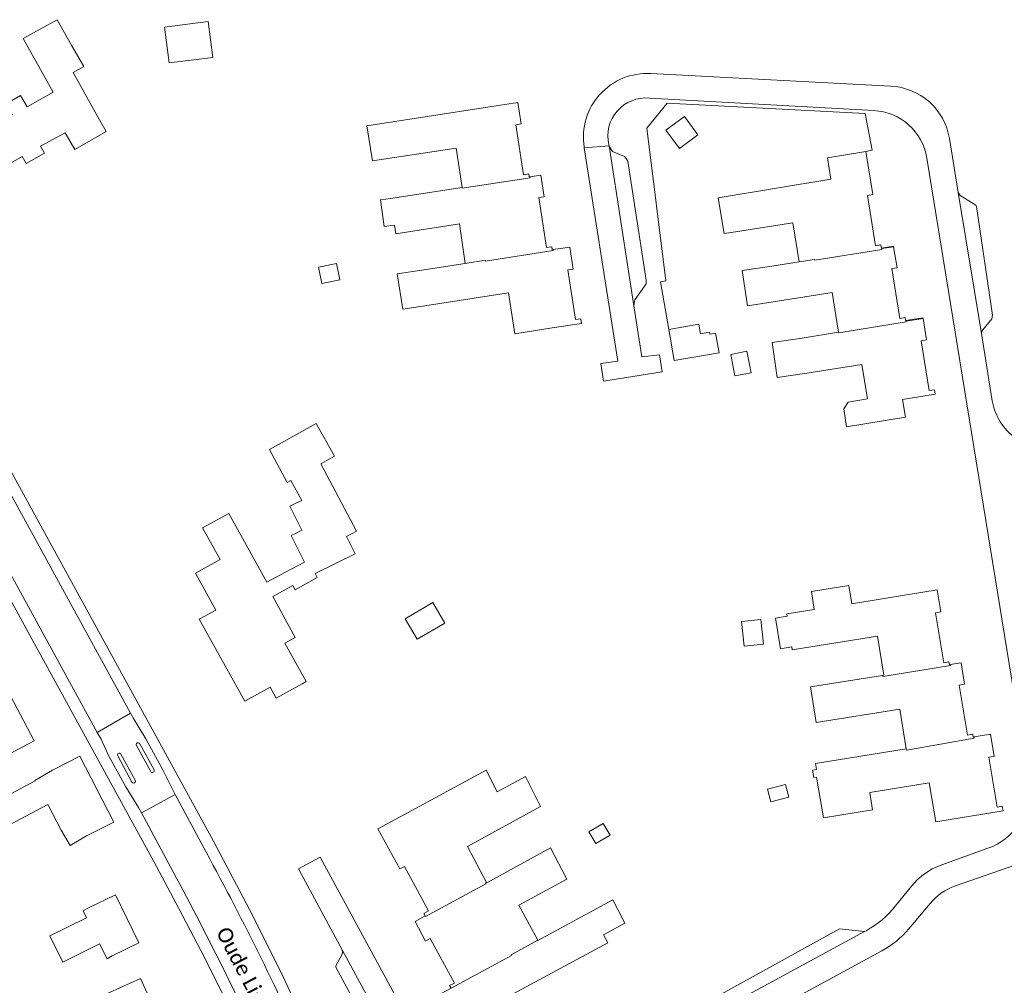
# Model space of a CAD drawing. Extents: x 177628 to 188968, y 384226 to 390673.
# Tile 128 of 256: x 183380 to 183546, y 385564 to 385727. Entities that reach past the tile are written whole.
import ezdxf

# ---------------------------------------------------------------- set-up
doc = ezdxf.new("R2010")
doc.units = 0
for name, color, linetype, lineweight in [('B01_F', 14, 'Continuous', 9), ('B01_T', 14, 'Continuous', 9), ('B02_F', 14, 'Continuous', 9), ('B07_D', 14, 'Continuous', 9), ('B11_S', 14, 'Continuous', 9), ('B14_F', 14, 'Continuous', 9), ('T04_T', 253, 'HAAG', 9), ('T05_F', 253, 'Continuous', 9), ('V00_F', 8, 'Continuous', 9), ('V00_T', 8, 'Continuous', 9), ('Z06', 7, 'Continuous', 9)]:
    doc.layers.add(name, color=color, linetype=linetype, lineweight=lineweight)
doc.styles.add('Legend', font='calibri.ttf')
doc.linetypes.add('HAAG', pattern='A,4,-1,[5,TOPOCAD.SHX,S=0.35,R=0,X=-0.35,Y=-0.35],-1', length=6)

msp = doc.modelspace()

# ---------------------------------------------------------------- linework, layer by layer
at = {"layer": 'B01_F', "linetype": 'Continuous'}
msp.add_lwpolyline([(183458.843, 385600.595), (183445.011, 385593.086)], dxfattribs=at)
at = {"layer": 'B01_T', "linetype": 'Continuous'}
for points in [[(183389.233, 385722.331), (183386.78, 385726.736), (183381.063, 385723.551), (183386.077, 385714.549), (183381.693, 385712.107)], [(183393.42, 385710.715), (183389.449, 385717.845)], [(183454.815, 385698.54), (183453.801, 385705.163), (183439.733, 385703.009), (183438.829, 385708.913), (183459.073, 385712.061)], [(183466.219, 385700.325), (183466.096, 385700.306), (183466.021, 385700.801), (183465.131, 385700.667), (183463.863, 385709.072), (183464.753, 385709.206), (183464.206, 385712.835), (183459.073, 385712.061)], [(183376.626, 385701.36), (183380.887, 385703.733), (183381.533, 385702.573), (183384.631, 385704.298), (183383.984, 385705.46), (183388.081, 385707.741)], [(183500.07, 385690.986), (183498.876, 385690.787), (183497.876, 385696.773), (183516.816, 385699.906), (183516.234, 385703.529), (183522.697, 385704.568)], [(183522.697, 385704.568), (183523.858, 385697.353), (183522.949, 385697.207), (183524.31, 385688.745), (183525.218, 385688.891), (183525.304, 385688.358), (183527.339, 385688.685), (183527.356, 385688.579)], [(183470.1, 385688.093), (183469.964, 385688.072), (183469.889, 385688.566), (183468.999, 385688.432), (183467.731, 385696.837), (183468.621, 385696.971), (183468.073, 385700.605), (183466.219, 385700.325)], [(183442.786, 385696.699), (183454.815, 385698.54)], [(183443.472, 385692.217), (183443.695, 385690.76), (183454.404, 385692.399)], [(183500.07, 385690.986), (183510.413, 385692.605)], [(183474.882, 385675.697), (183474.767, 385676.458), (183473.877, 385676.324), (183472.616, 385684.689), (183473.506, 385684.823), (183472.948, 385688.522), (183470.1, 385688.093)], [(183527.356, 385688.579), (183527.923, 385685.052), (183527.034, 385684.909), (183528.384, 385676.517), (183529.272, 385676.66), (183529.352, 385676.166), (183532.281, 385676.637), (183532.297, 385676.538)], [(183455.331, 385685.781), (183447.652, 385684.606)], [(183507.851, 385679.41), (183502.791, 385678.656), (183501.908, 385684.575), (183506.896, 385685.318)], [(183511.461, 385686.032), (183506.896, 385685.318)], [(183448.562, 385678.666), (183462.617, 385680.817), (183463.667, 385673.957)], [(183507.851, 385679.41), (183517.026, 385680.877), (183518.098, 385674.235)], [(183532.297, 385676.538), (183532.878, 385672.927), (183531.989, 385672.784), (183533.337, 385664.402), (183534.226, 385664.545), (183534.346, 385663.794), (183529.493, 385663.014)], [(183463.667, 385673.957), (183469.938, 385674.951)], [(183469.938, 385674.951), (183474.882, 385675.697)], [(183512.74, 385667.306), (183507.779, 385666.583), (183506.918, 385672.496), (183511.989, 385673.235)], [(183518.098, 385674.235), (183511.989, 385673.235)], [(183512.74, 385667.306), (183522.018, 385668.801), (183522.956, 385662.984)], [(183528.841, 385662.903), (183529.335, 385659.951), (183519.445, 385658.282)], [(183528.841, 385662.903), (183529.493, 385663.014)], [(183422.42, 385654.488), (183430.318, 385658.877), (183433.382, 385653.364), (183431.051, 385652.074)], [(183425.427, 385648.962), (183426.048, 385649.305)], [(183427.857, 385645.942), (183426.787, 385645.417)], [(183415.593, 385643.754), (183411.193, 385641.306), (183414.144, 385636.001), (183409.989, 385633.689), (183413.427, 385627.509), (183410.64, 385625.959), (183418.302, 385612.185), (183422.541, 385614.543), (183423.572, 385612.688), (183427.954, 385615.125)], [(183425.122, 385633.904), (183421.977, 385632.171), (183415.593, 385643.754)], [(183427.893, 385640.942), (183426.793, 385640.402)], [(183430.096, 385633.673), (183436.828, 385636.976), (183435.395, 385639.897)], [(183428.609, 385615.489), (183425.048, 385621.951), (183426.788, 385622.91), (183423.009, 385629.768), (183426.378, 385631.625)], [(183513.521, 385630.65), (183519.797, 385631.642), (183520.303, 385628.561), (183529.837, 385630.13)], [(183536.86, 385618.335), (183536.735, 385618.314), (183536.653, 385618.807), (183535.765, 385618.661), (183534.385, 385627.048), (183535.273, 385627.194), (183534.66, 385630.924), (183529.837, 385630.13)], [(183540.872, 385606.176), (183540.738, 385606.154), (183540.657, 385606.647), (183539.769, 385606.501), (183538.389, 385614.888), (183539.277, 385615.034), (183538.685, 385618.635), (183536.86, 385618.335)], [(183427.954, 385615.125), (183428.609, 385615.489)], [(183373.878, 385611.915), (183378.277, 385614.259), (183382.92, 385605.546), (183378.845, 385603.375)], [(183514.736, 385597.466), (183515.542, 385592.567), (183523.825, 385593.929), (183523.348, 385596.828), (183533.338, 385598.471), (183534.416, 385591.92), (183545.744, 385593.783), (183545.62, 385594.533), (183544.732, 385594.387), (183543.354, 385602.765), (183544.242, 385602.911), (183543.63, 385606.629), (183540.872, 385606.176)], [(183385.966, 385600.59), (183390.566, 385602.955), (183396.259, 385591.882), (183391.709, 385589.543)], [(183385.966, 385600.59), (183383.004, 385598.884), (183383.041, 385598.814), (183375.542, 385594.854), (183377.667, 385590.832), (183385.186, 385594.804), (183387.448, 385590.522)], [(183448.612, 385576.089), (183448.367, 385576.514), (183449.159, 385576.942), (183445.12, 385584.421), (183444.328, 385583.993), (183440.68, 385590.747), (183445.011, 385593.086)], [(183388.942, 385587.923), (183391.709, 385589.543)], [(183391.889, 385577.376), (183396.555, 385579.653), (183400.491, 385571.586), (183396.01, 385569.399)], [(183391.889, 385577.376), (183391.141, 385576.942), (183391.707, 385575.798), (183385.529, 385572.738), (183387.706, 385568.342), (183393.895, 385571.408), (183395.137, 385568.9), (183396.01, 385569.399)], [(183448.612, 385576.089), (183446.909, 385575.158), (183448.683, 385571.872), (183449.475, 385572.3), (183453.514, 385564.821), (183452.723, 385564.393), (183452.977, 385563.959)], [(183478.57, 385572.917), (183479.291, 385571.581), (183463.427, 385563.013), (183466.828, 385556.715), (183456.502, 385551.138), (183456.14, 385551.807), (183456.932, 385552.234), (183452.898, 385559.705), (183452.106, 385559.277), (183450.344, 385562.54), (183452.977, 385563.959)]]:
    msp.add_lwpolyline(points, dxfattribs=at)
at = {"layer": 'B02_F', "linetype": 'Continuous'}
for points in [[(183497.999, 385670.743), (183490.469, 385669.45), (183489.573, 385674.667)], [(183402.757, 385561.183), (183400.77, 385565.578), (183388.606, 385560.08)]]:
    msp.add_lwpolyline(points, dxfattribs=at)
at = {"layer": 'B07_D', "linetype": 'Continuous'}
for points in [[(183454.815, 385698.54), (183454.834, 385698.412), (183466.242, 385700.171), (183466.219, 385700.325)], [(183455.331, 385685.781), (183458.738, 385686.303), (183458.757, 385686.175), (183470.126, 385687.92), (183470.1, 385688.093)], [(183511.461, 385686.032), (183514.066, 385686.44), (183514.086, 385686.312), (183525.38, 385688.129), (183525.36, 385688.257), (183527.356, 385688.579)], [(183518.098, 385674.235), (183518.118, 385674.107), (183529.464, 385675.948), (183529.444, 385676.076), (183532.297, 385676.538)], [(183525.496, 385616.516), (183525.525, 385616.328), (183536.886, 385618.168), (183536.86, 385618.335)], [(183529.457, 385604.189), (183529.561, 385603.963), (183540.905, 385605.965), (183540.872, 385606.176)], [(183448.612, 385576.089), (183448.689, 385576.005), (183458.807, 385581.516), (183458.745, 385581.63), (183458.939, 385581.736)], [(183452.977, 385563.959), (183463.136, 385569.471), (183463.074, 385569.585), (183467.536, 385572.015)]]:
    msp.add_lwpolyline(points, dxfattribs=at)
at = {"layer": 'B11_S', "linetype": 'Continuous'}
for points in [[(183389.233, 385722.331), (183391.227, 385718.869), (183389.449, 385717.845)], [(183381.693, 385712.107), (183380.606, 385714.001), (183378.181, 385712.609), (183379.25, 385710.747)], [(183393.42, 385710.715), (183394.976, 385707.921), (183389.721, 385704.894), (183388.081, 385707.741)], [(183442.786, 385696.699), (183441.091, 385696.44), (183441.745, 385691.965), (183443.472, 385692.217)], [(183454.404, 385692.399), (183455.331, 385685.781)], [(183510.413, 385692.605), (183511.461, 385686.032)], [(183448.562, 385678.666), (183444.834, 385678.095), (183443.918, 385684.034), (183447.652, 385684.606)], [(183519.445, 385658.282), (183518.961, 385661.347), (183519.716, 385662.456), (183522.956, 385662.984)], [(183425.427, 385648.962), (183422.42, 385654.488)], [(183431.051, 385652.074), (183437.092, 385640.796), (183435.395, 385639.897)], [(183427.857, 385645.942), (183426.048, 385649.305)], [(183426.787, 385645.417), (183425.885, 385644.975), (183427.893, 385640.942)], [(183426.793, 385640.402), (183426.086, 385640.055), (183428.323, 385635.585), (183425.122, 385633.904)], [(183426.378, 385631.625), (183426.758, 385630.92), (183430.443, 385632.966), (183430.096, 385633.673)], [(183525.496, 385616.516), (183525.695, 385616.547), (183524.658, 385623.11), (183510.293, 385620.839), (183510.217, 385621.317), (183508.317, 385621.016), (183507.504, 385626.161), (183509.456, 385626.47), (183509.395, 385626.853), (183514.006, 385627.582), (183513.521, 385630.65)], [(183529.457, 385604.189), (183528.38, 385610.856), (183514.322, 385608.632), (183513.378, 385614.599), (183525.496, 385616.516)], [(183514.736, 385597.466), (183514.414, 385599.425), (183513.922, 385599.346), (183513.718, 385600.609), (183514.401, 385600.719), (183514.237, 385601.731), (183529.457, 385604.189)], [(183458.843, 385600.595), (183460.714, 385596.981), (183465.448, 385599.525), (183468.001, 385594.499), (183455.718, 385587.755), (183458.939, 385581.736)], [(183387.448, 385590.522), (183388.942, 385587.923)], [(183458.939, 385581.736), (183458.992, 385581.637), (183469.659, 385587.543), (183472.446, 385582.293), (183464.355, 385577.917), (183467.536, 385572.015)], [(183467.536, 385572.015), (183467.566, 385571.96), (183480.135, 385578.809), (183482.169, 385574.895), (183478.57, 385572.917)]]:
    msp.add_lwpolyline(points, dxfattribs=at)
at = {"layer": 'B14_F', "linetype": 'Continuous'}
for points in [[(183412.902, 385720.409), (183412.136, 385726.424), (183404.811, 385725.491), (183405.577, 385719.476), (183412.902, 385720.409)], [(183492.18, 385710.461), (183494.454, 385707.363), (183491.347, 385705.083), (183489.073, 385708.181), (183492.18, 385710.461)], [(183433.719, 385685.758), (183434.261, 385682.99), (183431.242, 385682.399), (183430.7, 385685.167), (183433.719, 385685.758)], [(183489.573, 385674.667), (183494.632, 385675.536), (183494.905, 385673.946), (183496.387, 385674.2), (183496.443, 385673.875), (183497.432, 385674.045), (183497.999, 385670.743)], [(183502.699, 385671.015), (183499.97, 385670.475), (183500.684, 385666.862), (183503.413, 385667.402), (183502.699, 385671.015)], [(183451.913, 385625.292), (183449.904, 385628.753), (183445.266, 385626.061), (183447.275, 385622.6), (183451.913, 385625.292)], [(183505.485, 385621.785), (183502.208, 385621.444), (183501.777, 385625.588), (183505.054, 385625.929), (183505.485, 385621.785)], [(183506.134, 385597.412), (183506.695, 385595.262), (183509.761, 385596.061), (183509.2, 385598.211), (183506.134, 385597.412)], [(183476.134, 385590.234), (183477.282, 385588.274), (183479.705, 385589.694), (183478.557, 385591.654), (183476.134, 385590.234)]]:
    msp.add_lwpolyline(points, dxfattribs=at)
at = {"layer": 'T04_T', "linetype": 'HAAG'}
for points in [[(183376.125, 385634.255), (183382.892, 385621.926)], [(183535.434, 385584.71), (183543.205, 385587.468), (183544.005, 385587.79), (183544.775, 385588.178)], [(183410.9, 385570.273), (183407.23, 385577.35), (183403.028, 385585.242)], [(183535.434, 385584.71), (183533.837, 385584.001), (183532.367, 385583.057)], [(183532.367, 385583.057), (183531.295, 385582.137), (183530.345, 385581.091)]]:
    msp.add_lwpolyline(points, dxfattribs=at)
at = {"layer": 'T05_F', "linetype": 'Continuous'}
msp.add_lwpolyline([(183522.697, 385704.568), (183523.757, 385704.797), (183522.569, 385710.98), (183489.306, 385712.719), (183485.897, 385708.523), (183489.039, 385682.853), (183488.146, 385682.7), (183489.573, 385674.667)], dxfattribs=at)
at = {"layer": 'V00_F', "linetype": 'Continuous'}
for points in [[(183479.52, 385705.528), (183479.692, 385705.208), (183480.094, 385704.603), (183482.132, 385703.729), (183482.417, 385703.398), (183482.692, 385702.954), (183485.733, 385682.964), (183485.75, 385682.333), (183483.853, 385679.662), (183483.783, 385679.431), (183483.691, 385678.653)], [(183538.214, 385697.706), (183538.506, 385697.193), (183541.173, 385695.561), (183541.254, 385695.344), (183543.963, 385677.097), (183543.879, 385676.458), (183542.324, 385674.613), (183542.118, 385674.298), (183542.095, 385673.977)], [(183399.102, 385610.19), (183393.508, 385606.954)], [(183406.592, 385596.535), (183400.92, 385593.416)], [(183497.179, 385559.753), (183498.373, 385562.953), (183518.279, 385573.941), (183522.482, 385573.486)], [(183444.655, 385551.956), (183444.336, 385552.286), (183443.997, 385552.409), (183441.813, 385552.795), (183441.451, 385552.999), (183433.586, 385567.502), (183433.57, 385567.716), (183434.642, 385569.69), (183434.707, 385569.926), (183434.663, 385570.416)]]:
    msp.add_lwpolyline(points, dxfattribs=at)
at = {"layer": 'V00_T', "linetype": 'Continuous'}
for points in [[(183526.856, 385715.568), (183486.533, 385717.672)], [(183437.723, 385536.733), (183434.09, 385545.316), (183430.361, 385553.857), (183424.74, 385565.86), (183419.72, 385576.01), (183413.04, 385588.65), (183363.64, 385678.79), (183363.295, 385678.735), (183355.63, 385692.98), (183350.27, 385703.18), (183344.975, 385713.891)], [(183486.298, 385713.55), (183524.02, 385711.452)], [(183538.214, 385697.706), (183536.733, 385706.761)], [(183475.334, 385705.332), (183475.358, 385705.178)], [(183479.52, 385705.528), (183475.358, 385705.178)], [(183475.358, 385705.178), (183481.02, 385669.36), (183478.13, 385668.93), (183478.61, 385666), (183488.47, 385667.57), (183488, 385670.41), (183485.02, 385670.09), (183483.691, 385678.653)], [(183479.52, 385705.528), (183479.49, 385705.72)], [(183483.691, 385678.653), (183479.52, 385705.528)], [(183532.959, 385703.458), (183549.936, 385598.834)], [(183542.095, 385673.977), (183538.214, 385697.706)], [(183543.939, 385662.7), (183542.095, 385673.977)], [(183369.963, 385663.347), (183399.102, 385610.19)], [(183393.508, 385606.954), (183364.344, 385660.138)], [(183382.892, 385621.926), (183403.028, 385585.242)], [(183399.102, 385610.19), (183399.59, 385609.3), (183401.68, 385605.861), (183404.59, 385600.55), (183406.592, 385596.535)], [(183400.92, 385593.416), (183400.44, 385594.311), (183398.29, 385597.81), (183395.39, 385603.07), (183394.13, 385605.82), (183393.508, 385606.954)], [(183400.069, 385604.73), (183402.498, 385600.356)], [(183403.042, 385600.656), (183400.63, 385605.03)], [(183396.949, 385603), (183399.336, 385598.603)], [(183399.888, 385598.904), (183397.48, 385603.3)], [(183406.592, 385596.535), (183411.8, 385586.8)], [(183400.92, 385593.416), (183406.23, 385583.52)], [(183453.443, 385544.598), (183430.94, 385585.97), (183427.31, 385584), (183434.663, 385570.416)], [(183537.763, 385581.147), (183547.701, 385584.611)], [(183530.345, 385581.091), (183527.688, 385577.778)], [(183529.879, 385573.91), (183533.47, 385578.187)], [(183522.482, 385573.486), (183497.179, 385559.753)], [(183522.715, 385573.612), (183522.482, 385573.486)], [(183410.9, 385570.273), (183414.821, 385562.527)], [(183434.663, 385570.416), (183444.655, 385551.956)], [(183465.178, 385537.529), (183525.389, 385570.231)]]:
    msp.add_lwpolyline(points, dxfattribs=at)
for centre, radius, start, end in [((183485.899, 385706.995), 10.695, 86.6027, 188.94752), ((183526.348, 385705.056), 10.524, 9.3233, 87.232), ((183485.703, 385707.193), 6.385, 84.64841, 193.33922), ((183523.548, 385701.929), 9.534, 9.22652, 87.162), ((183553.431, 385664.255), 9.619, 189.30408, 280.15424), ((183400.345, 385604.888), 0.318, 26.58388, 209.68824), ((183397.217, 385603.145), 0.305, 30.60715, 208.32329), ((183402.769, 385600.507), 0.311, 209.12655, 28.62434), ((183399.612, 385598.753), 0.314, 208.47967, 28.7267), ((183539.754, 385597.188), 10.314, 299.12978, 9.1858), ((182962.108, 385342.414), 511.808, 24.03293, 28.52192), ((182949.547, 385336.341), 519.285, 24.19846, 28.42442), ((183540.998, 385571.862), 9.832, 109.2086, 139.9635), ((183514.812, 385588.098), 16.501, 298.6172, 321.29022), ((183517.848, 385584.013), 15.71, 298.68411, 319.97666)]:
    msp.add_arc(centre, radius, start, end, dxfattribs=at)

# ---------------------------------------------------------------- texts
at = {"layer": 'Z06', "linetype": 'Continuous', "style": 'Legend'}
msp.add_text('Oude Liesselseweg', height=2.5, rotation=297.59037, dxfattribs=at).set_placement((183413.404, 385573.398))

doc.saveas('drawing.dxf')
